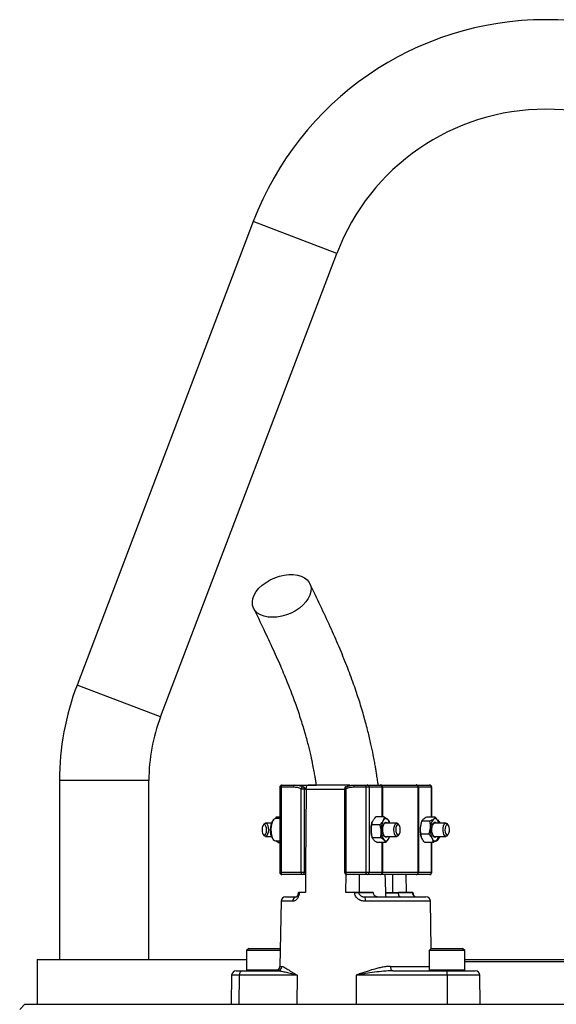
# Model space of a CAD drawing. Header units: millimetres. Extents: x 1367 to 2597, y 319 to 3508.
# Tile 6 of 7: x 1746 to 1986, y 3068 to 3508. Entities that reach past the tile are written whole.
import ezdxf

# ---------------------------------------------------------------- set-up
doc = ezdxf.new("R2010")
doc.units = ezdxf.units.MM

msp = doc.modelspace()

# ---------------------------------------------------------------- linework, layer by layer
at = {"color": 7, "linetype": 'Continuous', "lineweight": 25}
for p, q in [((1850.94, 3417.77), (1772.13, 3210.66)), ((1809.52, 3196.43), (1888.32, 3403.55)), ((1764.29, 3167.98), (1764.29, 3087.98)), ((1804.29, 3087.98), (1804.29, 3167.98)), ((1862.81, 3164.98), (1862.81, 3126.98)), ((1863.38, 3164.98), (1863.38, 3126.98)), ((1868.87, 3164.98), (1863.38, 3164.98)), ((1863.81, 3165.98), (1869.29, 3165.98)), ((1869.29, 3165.98), (1879.04, 3165.98)), ((1872.45, 3126.98), (1872.45, 3164.28)), ((1872.45, 3164.28), (1873.78, 3164.28)), ((1873.3, 3165.18), (1873.26, 3165.2)), ((1873.26, 3165.2), (1874.67, 3164.38)), ((1873.78, 3164.28), (1873.78, 3126.98)), ((1874.64, 3164.02), (1874.64, 3163.81)), ((1893.7, 3165.98), (1875.52, 3165.98)), ((1891.81, 3164.28), (1891.81, 3126.98)), ((1892.39, 3164.28), (1892.39, 3126.98)), ((1901.45, 3164.98), (1895.97, 3164.98)), ((1896.39, 3165.98), (1901.87, 3165.98)), ((1902.78, 3164.98), (1901.45, 3164.98)), ((1901.45, 3126.98), (1901.45, 3164.98)), ((1901.87, 3165.98), (1907.72, 3165.98)), ((1902.78, 3164.98), (1902.78, 3126.98)), ((1908.63, 3164.98), (1902.78, 3164.98)), ((1907.72, 3165.98), (1908.07, 3165.98)), ((1908.07, 3165.98), (1923.74, 3165.98)), ((1908.8, 3164.98), (1908.63, 3164.98)), ((1924.73, 3164.98), (1908.8, 3164.98)), ((1923.74, 3165.98), (1923.91, 3165.98)), ((1923.91, 3165.98), (1929.76, 3165.98)), ((1924.73, 3126.98), (1924.73, 3164.98)), ((1924.82, 3164.98), (1924.73, 3164.98)), ((1924.82, 3164.98), (1924.82, 3126.98)), ((1930.67, 3164.98), (1924.82, 3164.98)), ((1930.76, 3151.65), (1930.76, 3164.98)), ((1859.98, 3150.41), (1859.55, 3149.87)), ((1861.4, 3151.7), (1860.83, 3150.96)), ((1862.81, 3150.98), (1860.96, 3150.98)), ((1861.4, 3151.7), (1861.88, 3150.98)), ((1861.4, 3151.7), (1862.81, 3151.7)), ((1909.53, 3151.7), (1905.81, 3151.7)), ((1932.29, 3151.65), (1928.57, 3151.65)), ((1934.02, 3149.87), (1933.59, 3150.41)), ((1855.85, 3148.64), (1855.42, 3148.09)), ((1859.06, 3148.98), (1856.45, 3148.98)), ((1907.6, 3148.16), (1903.88, 3148.16)), ((1904.08, 3149.08), (1904.03, 3148.93)), ((1915.15, 3148.98), (1910.06, 3148.98)), ((1911.96, 3148.98), (1911.84, 3149.38)), ((1916.18, 3148.09), (1915.74, 3148.64)), ((1926.11, 3149.26), (1926.01, 3148.93)), ((1929.99, 3149.75), (1926.27, 3149.75)), ((1937.13, 3148.98), (1932.04, 3148.98)), ((1933.83, 3149.01), (1933.62, 3149.77)), ((1933.93, 3148.98), (1933.92, 3149.04)), ((1938.15, 3148.09), (1937.72, 3148.64)), ((1855.42, 3143.87), (1855.85, 3143.33)), ((1856.45, 3142.98), (1859.06, 3142.98)), ((1859.55, 3142.09), (1859.98, 3141.56)), ((1904.03, 3143.03), (1904.17, 3142.59)), ((1907.94, 3142.44), (1904.21, 3142.44)), ((1910.06, 3142.98), (1915.15, 3142.98)), ((1911.93, 3142.89), (1911.96, 3142.98)), ((1915.74, 3143.33), (1916.18, 3143.87)), ((1929.54, 3144.08), (1925.81, 3144.08)), ((1926.01, 3143.03), (1926.04, 3142.93)), ((1932.04, 3142.98), (1937.13, 3142.98)), ((1933.59, 3141.56), (1934.02, 3142.09)), ((1933.8, 3142.71), (1933.69, 3142.21)), ((1933.85, 3142.7), (1933.93, 3142.98)), ((1937.72, 3143.33), (1938.15, 3143.87)), ((1860.96, 3140.98), (1862.81, 3140.98)), ((1862.06, 3140.26), (1861.05, 3140.98)), ((1862.06, 3140.26), (1862.29, 3140.98)), ((1862.06, 3140.26), (1862.81, 3140.26)), ((1910.19, 3140.26), (1906.47, 3140.26)), ((1931.39, 3140.31), (1927.66, 3140.31)), ((1930.76, 3126.98), (1930.76, 3140.31)), ((1863.38, 3126.98), (1872.45, 3126.98)), ((1872.87, 3125.98), (1863.81, 3125.98)), ((1872.45, 3126.98), (1873.78, 3126.98)), ((1874.34, 3125.98), (1872.87, 3125.98)), ((1873.78, 3126.98), (1874.35, 3126.98)), ((1874.35, 3126.98), (1874.28, 3117.98)), ((1892.39, 3126.98), (1901.45, 3126.98)), ((1892.41, 3117.98), (1892.47, 3126.05)), ((1901.87, 3125.98), (1892.81, 3125.98)), ((1901.45, 3126.98), (1902.78, 3126.98)), ((1907.72, 3125.98), (1901.87, 3125.98)), ((1902.78, 3126.98), (1908.63, 3126.98)), ((1908.07, 3125.98), (1907.72, 3125.98)), ((1923.74, 3125.98), (1908.07, 3125.98)), ((1908.63, 3126.98), (1908.8, 3126.98)), ((1908.8, 3126.98), (1924.73, 3126.98)), ((1919.23, 3125.98), (1919.29, 3117.98)), ((1923.91, 3125.98), (1923.74, 3125.98)), ((1929.76, 3125.98), (1923.91, 3125.98)), ((1924.73, 3126.98), (1924.82, 3126.98)), ((1924.82, 3126.98), (1930.67, 3126.98)), ((1865.38, 3115.98), (1870.32, 3115.98)), ((1869.39, 3116.11), (1869.39, 3115.98)), ((1871.07, 3117.98), (1871.07, 3117.95)), ((1871.56, 3117.98), (1871.26, 3117.98)), ((1871.56, 3117.98), (1871.55, 3117.95)), ((1874.28, 3117.98), (1871.56, 3117.98)), ((1896.31, 3117.98), (1892.41, 3117.98)), ((1896.31, 3117.95), (1896.31, 3117.98)), ((1898.15, 3117.98), (1898.15, 3117.95)), ((1904.54, 3117.98), (1898.15, 3117.98)), ((1898.15, 3117.95), (1904.55, 3117.95)), ((1900.84, 3115.98), (1928.19, 3115.98)), ((1904.54, 3117.98), (1904.55, 3117.95)), ((1915.92, 3117.61), (1910.28, 3117.61)), ((1913.19, 3117.98), (1915.92, 3117.98)), ((1915.31, 3116.11), (1915.31, 3115.98)), ((1915.92, 3117.95), (1915.92, 3117.98)), ((1922.32, 3117.98), (1915.92, 3117.98)), ((1915.92, 3117.95), (1922.32, 3117.95)), ((1919.15, 3116.11), (1919.15, 3115.98)), ((1920.26, 3116.11), (1920.26, 3115.98)), ((1922.27, 3115.98), (1922.27, 3116.11)), ((1922.3, 3115.98), (1922.3, 3116.11)), ((1922.32, 3117.95), (1922.32, 3117.98)), ((1922.5, 3117.95), (1922.5, 3117.98)), ((1922.77, 3116.11), (1922.77, 3115.98)), ((1924.52, 3115.98), (1924.52, 3116.11)), ((1925.35, 3115.98), (1925.35, 3116.11)), ((1863.38, 3114.02), (1862.87, 3084.95)), ((1930.56, 3092.97), (1930.19, 3114.02)), ((1849, 3092.98), (1848, 3091.98)), ((1848, 3091.98), (1848, 3083.38)), ((1862.99, 3091.98), (1848, 3091.98)), ((1849, 3092.98), (1863, 3092.98)), ((1863.01, 3092.97), (1863, 3092.98)), ((1930.57, 3092.98), (1929.57, 3091.98)), ((1929.57, 3091.98), (1929.57, 3083.38)), ((1945.57, 3091.98), (1929.57, 3091.98)), ((1930.57, 3092.98), (1944.57, 3092.98)), ((1945.57, 3091.98), (1944.57, 3092.98)), ((1945.57, 3083.38), (1945.57, 3091.98)), ((1754.29, 3087.98), (1754.29, 3067.98)), ((1754.29, 3087.98), (1848, 3087.98)), ((1945.57, 3087.98), (1981.79, 3087.98)), ((1981.79, 3086.98), (1945.57, 3086.98)), ((1981.79, 3087.98), (2022.53, 3087.98)), ((2022.53, 3086.98), (1981.79, 3086.98)), ((1841.3, 3081.02), (1841.07, 3067.98)), ((1843.3, 3082.98), (1846.22, 3082.98)), ((1844.68, 3081.02), (1844.5, 3067.98)), ((1870.61, 3081.02), (1844.68, 3081.02)), ((1846.22, 3082.98), (1861.73, 3082.98)), ((1870.61, 3081.02), (1870.44, 3067.98)), ((1897, 3081.02), (1897.01, 3067.98)), ((1937.66, 3081.02), (1897, 3081.02)), ((1913.33, 3082.98), (1937.65, 3082.98)), ((1937.65, 3082.98), (1950.27, 3082.98)), ((1937.66, 3081.02), (1937.67, 3067.98)), ((1952.5, 3067.98), (1952.27, 3081.02)), ((1746.49, 3065.68), (1748.79, 3067.98))]:
    msp.add_line(p, q, dxfattribs=at)
at = {"color": 1, "linetype": 'Continuous', "lineweight": 25}
for p, q in [((1888.32, 3403.55), (1850.94, 3417.77)), ((1809.52, 3196.43), (1772.13, 3210.66)), ((1804.29, 3167.98), (1764.29, 3167.98)), ((1863.38, 3164.98), (1862.81, 3164.98)), ((1891.81, 3164.02), (1874.64, 3164.02)), ((1891.81, 3164.28), (1892.39, 3164.28)), ((1908.63, 3151.7), (1908.63, 3164.98)), ((1908.8, 3164.98), (1908.8, 3151.7)), ((1930.67, 3151.65), (1930.67, 3164.98)), ((1930.76, 3164.98), (1930.67, 3164.98)), ((1908.63, 3126.98), (1908.63, 3140.26)), ((1908.8, 3140.26), (1908.8, 3126.98)), ((1930.67, 3126.98), (1930.67, 3140.31)), ((1862.81, 3126.98), (1863.38, 3126.98)), ((1891.81, 3126.98), (1892.39, 3126.98)), ((1930.67, 3126.98), (1930.76, 3126.98)), ((1910.36, 3117.95), (1915.92, 3117.95)), ((1868.64, 3114.02), (1863.38, 3114.02)), ((1930.19, 3114.02), (1901.1, 3114.02)), ((1862.87, 3084.95), (1863.68, 3084.95)), ((1912.41, 3084.95), (1929.57, 3084.95)), ((1844.68, 3081.02), (1841.3, 3081.02)), ((1848, 3083.38), (1862.07, 3083.38)), ((1929.57, 3083.38), (1945.57, 3083.38)), ((1952.27, 3081.02), (1937.66, 3081.02))]:
    msp.add_line(p, q, dxfattribs=at)
at = {"color": 7, "linetype": 'Continuous', "lineweight": 25, "flags": 128}
for points in [[(1859.52, 3240.93), (1857.57, 3241.05), (1855.79, 3241.42), (1854.21, 3242.02), (1852.87, 3242.84), (1851.81, 3243.87), (1851.07, 3245.06), (1850.64, 3246.39), (1850.56, 3247.83), (1850.82, 3249.34), (1851.41, 3250.88), (1852.32, 3252.41), (1853.52, 3253.89), (1854.99, 3255.28), (1856.68, 3256.55), (1858.55, 3257.66), (1860.56, 3258.58), (1862.65, 3259.3), (1864.76, 3259.79), (1866.85, 3260.03), (1868.85, 3260.03), (1870.72, 3259.79), (1872.41, 3259.3), (1873.88, 3258.58), (1875.08, 3257.66), (1875.98, 3256.55), (1876.57, 3255.28), (1876.82, 3253.89), (1876.74, 3252.41), (1876.31, 3250.88), (1875.56, 3249.34), (1874.5, 3247.83), (1873.16, 3246.39), (1871.58, 3245.06), (1869.79, 3243.87), (1867.84, 3242.84), (1865.79, 3242.02), (1863.68, 3241.42), (1861.57, 3241.05), (1859.52, 3240.93)], [(1863.81, 3165.98), (1863.72, 3165.96), (1863.65, 3165.91), (1863.57, 3165.81), (1863.51, 3165.69), (1863.46, 3165.54), (1863.42, 3165.36), (1863.39, 3165.18), (1863.38, 3164.98)], [(1869.29, 3165.98), (1869.21, 3165.96), (1869.13, 3165.91), (1869.05, 3165.81), (1868.99, 3165.69), (1868.94, 3165.54), (1868.9, 3165.36), (1868.88, 3165.18), (1868.87, 3164.98)], [(1872.45, 3164.28), (1872.53, 3164.49), (1872.62, 3164.68), (1872.73, 3164.86), (1872.84, 3165), (1872.96, 3165.12), (1873.07, 3165.19), (1873.17, 3165.22), (1873.26, 3165.2)], [(1874.64, 3163.81), (1874.37, 3129.6), (1874.35, 3126.98)], [(1892.58, 3165.2), (1892.48, 3165.22), (1892.43, 3165.21)], [(1895.97, 3164.98), (1895.97, 3165.18), (1896, 3165.36), (1896.04, 3165.54), (1896.09, 3165.69), (1896.15, 3165.81), (1896.23, 3165.91), (1896.31, 3165.96), (1896.39, 3165.98)], [(1901.45, 3164.98), (1901.46, 3165.18), (1901.48, 3165.36), (1901.52, 3165.54), (1901.57, 3165.69), (1901.64, 3165.81), (1901.71, 3165.91), (1901.79, 3165.96), (1901.87, 3165.98)], [(1860.96, 3150.98), (1860.62, 3150.91), (1860.07, 3150.51), (1859.58, 3149.77), (1859.2, 3148.75), (1858.95, 3147.52), (1858.85, 3146.18)], [(1911.07, 3150.61), (1910.8, 3150.82), (1910.53, 3150.94), (1910.26, 3150.98), (1909.98, 3150.94), (1909.71, 3150.8), (1909.45, 3150.59), (1909.2, 3150.3), (1908.97, 3149.93)], [(1933.62, 3149.77), (1933.4, 3150.16), (1933.16, 3150.49), (1932.91, 3150.73), (1932.64, 3150.89), (1932.36, 3150.97), (1932.09, 3150.97), (1931.81, 3150.88), (1931.55, 3150.7)], [(1854.88, 3146.08), (1854.94, 3145.16), (1855.15, 3144.36), (1855.47, 3143.82), (1855.85, 3143.6), (1856.24, 3143.74), (1856.57, 3144.23), (1856.81, 3144.98), (1856.9, 3145.89), (1856.84, 3146.81), (1856.63, 3147.6), (1856.31, 3148.15), (1855.93, 3148.37), (1855.54, 3148.22), (1855.21, 3147.74), (1854.97, 3146.98), (1854.88, 3146.08)], [(1855.85, 3148.64), (1855.86, 3148.64), (1856.27, 3148.95), (1856.71, 3148.91), (1857.12, 3148.52), (1857.45, 3147.82), (1857.65, 3146.9), (1857.71, 3145.86), (1857.62, 3144.85), (1857.38, 3143.96), (1857.04, 3143.33), (1856.62, 3143.01), (1856.18, 3143.05), (1855.85, 3143.33)], [(1858.85, 3146.18), (1858.91, 3144.82), (1859.12, 3143.56), (1859.46, 3142.47), (1859.92, 3141.64), (1860.45, 3141.13), (1860.96, 3140.98)], [(1908.85, 3145.52), (1908.86, 3146.64), (1909.03, 3147.69), (1909.33, 3148.55), (1909.73, 3149.13), (1910.19, 3149.37), (1910.66, 3149.25), (1910.94, 3148.98)], [(1913.88, 3146.1), (1913.98, 3147.12), (1914.21, 3148), (1914.56, 3148.64), (1914.98, 3148.95), (1915.42, 3148.91), (1915.74, 3148.64)], [(1915.74, 3143.33), (1915.74, 3143.33), (1915.32, 3143.01), (1914.88, 3143.05), (1914.47, 3143.45), (1914.15, 3144.15), (1913.94, 3145.07), (1913.88, 3146.1)], [(1914.7, 3146.08), (1914.76, 3145.16), (1914.96, 3144.36), (1915.28, 3143.82), (1915.67, 3143.6), (1916.05, 3143.74), (1916.39, 3144.23), (1916.62, 3144.98), (1916.71, 3145.89), (1916.65, 3146.81), (1916.45, 3147.6), (1916.13, 3148.15), (1915.75, 3148.37), (1915.36, 3148.22), (1915.02, 3147.74), (1914.79, 3146.98), (1914.7, 3146.08)], [(1932.92, 3142.98), (1932.72, 3142.78), (1932.25, 3142.59), (1931.79, 3142.76), (1931.37, 3143.29), (1931.05, 3144.11), (1930.85, 3145.13), (1930.81, 3146.24), (1930.93, 3147.33), (1931.18, 3148.27), (1931.55, 3148.96), (1932, 3149.33), (1932.47, 3149.34), (1932.92, 3148.98)], [(1933.95, 3148.93), (1933.82, 3149.31), (1933.62, 3149.77)], [(1934.02, 3149.87), (1934.22, 3149.58), (1934.51, 3148.98)], [(1935.86, 3145.68), (1935.9, 3146.72), (1936.08, 3147.67), (1936.38, 3148.41), (1936.78, 3148.87), (1937.22, 3148.97), (1937.64, 3148.72), (1937.72, 3148.64)], [(1936.68, 3145.74), (1936.79, 3144.85), (1937.05, 3144.13), (1937.39, 3143.7), (1937.78, 3143.61), (1938.16, 3143.88), (1938.46, 3144.48), (1938.65, 3145.3), (1938.69, 3146.23), (1938.57, 3147.12), (1938.32, 3147.83), (1937.97, 3148.27), (1937.58, 3148.36), (1937.2, 3148.08), (1936.9, 3147.49), (1936.72, 3146.67), (1936.68, 3145.74)], [(1910.94, 3142.98), (1910.58, 3142.67), (1910.11, 3142.61), (1909.65, 3142.91), (1909.27, 3143.55), (1908.99, 3144.45), (1908.85, 3145.52)], [(1909.47, 3141.35), (1909.73, 3141.15), (1910, 3141.02), (1910.28, 3140.98), (1910.55, 3141.03), (1910.83, 3141.16), (1911.09, 3141.37), (1911.33, 3141.67), (1911.56, 3142.03)], [(1930.87, 3142.19), (1931.09, 3141.8), (1931.33, 3141.48), (1931.58, 3141.23), (1931.85, 3141.07), (1932.13, 3140.99), (1932.4, 3141), (1932.68, 3141.09), (1932.94, 3141.26)], [(1932.61, 3140.98), (1932.96, 3141.05), (1933.51, 3141.47), (1933.99, 3142.21), (1934.3, 3142.98)], [(1937.72, 3143.33), (1937.47, 3143.1), (1937.03, 3142.99), (1936.61, 3143.24), (1936.24, 3143.83), (1935.98, 3144.67), (1935.86, 3145.68)], [(1863.38, 3126.98), (1863.39, 3126.79), (1863.42, 3126.6), (1863.46, 3126.43), (1863.51, 3126.28), (1863.57, 3126.15), (1863.65, 3126.06), (1863.72, 3126), (1863.81, 3125.98)], [(1872.87, 3125.98), (1872.79, 3126), (1872.71, 3126.06), (1872.64, 3126.15), (1872.57, 3126.28), (1872.52, 3126.43), (1872.48, 3126.6), (1872.46, 3126.79), (1872.45, 3126.98)], [(1892.81, 3125.98), (1892.73, 3126), (1892.65, 3126.06), (1892.57, 3126.15), (1892.51, 3126.28), (1892.46, 3126.43), (1892.42, 3126.6), (1892.39, 3126.79), (1892.39, 3126.98)], [(1898.51, 3117.98), (1898.47, 3122.75), (1898.44, 3125.98)], [(1901.87, 3125.98), (1901.79, 3126), (1901.71, 3126.06), (1901.64, 3126.15), (1901.57, 3126.28), (1901.52, 3126.43), (1901.48, 3126.6), (1901.46, 3126.79), (1901.45, 3126.98)], [(1913.25, 3125.98), (1913.23, 3122.75), (1913.19, 3117.98)], [(1913.33, 3082.98), (1913.15, 3083.02), (1912.98, 3083.13), (1912.82, 3083.31), (1912.68, 3083.56), (1912.57, 3083.85), (1912.48, 3084.19), (1912.43, 3084.56), (1912.41, 3084.95)]]:
    msp.add_lwpolyline(points, dxfattribs=at)
at = {"color": 1, "linetype": 'Continuous', "lineweight": 25, "flags": 128}
for points in [[(1892.43, 3165.21), (1892.4, 3165.19), (1892.34, 3165.12), (1892.3, 3165), (1892.28, 3164.86), (1892.29, 3164.68), (1892.33, 3164.49), (1892.39, 3164.28)], [(1871.07, 3117.95), (1871.07, 3117.95), (1871.09, 3117.95), (1871.15, 3117.95), (1871.25, 3117.95), (1871.38, 3117.95), (1871.55, 3117.95)]]:
    msp.add_lwpolyline(points, dxfattribs=at)
at = {"color": 7, "linetype": 'Continuous', "lineweight": 25}
for centre, radius, start, end in [((1981.79, 3367.98), 140, 20.8321, 159.1679), ((1981.79, 3367.98), 100, 20.8321, 159.1679), ((1884.29, 3167.98), 120, 159.1679, 180), ((1884.29, 3167.98), 80, 159.1679, 180), ((1863.81, 3164.98), 1, 90, 180), ((1872.87, 3164.28), 1, 64.3345, 67.9451), ((1892.81, 3164.28), 1, 112.0549, 180), ((1901.82, 3165.03), 0.957, 357.3247, 87.0479), ((1907.67, 3165.03), 0.957, 357.3247, 87.0479), ((1907.91, 3165.1), 0.898, 352.6197, 79.9172), ((1923.74, 3164.99), 0.996, 359.7741, 89.7723), ((1923.87, 3165.03), 0.957, 357.3247, 87.0479), ((1929.76, 3164.98), 1, 0, 90), ((1929.72, 3165.03), 0.957, 357.3247, 87.0479), ((1908.02, 3147.88), 4.1, 14.8909, 41.873), ((1935.97, 3146.95), 5.8, 139.6619, 180.346), ((1930.2, 3147.84), 4.26, 15.6036, 37.1113), ((1865.33, 3145.65), 6.79, 175.7411, 211.6503), ((1864.92, 3146.45), 6.36, 147.4686, 182.6854), ((1914.14, 3146.02), 10.52, 163.9279, 183.8963), ((1917.31, 3146.11), 9.17, 155.3697, 185.0628), ((1910.51, 3147.59), 1.47, 107.9816, 169.1776), ((1936.28, 3145.97), 10.68, 174.933, 195.9486), ((1934.96, 3146.25), 9.35, 163.3235, 175.919), ((1939.72, 3145.91), 9.61, 174.0264, 202.7831), ((1932.49, 3147.59), 1.47, 107.9809, 169.1743), ((1913.29, 3145.78), 9.66, 182.8275, 196.5207), ((1914.53, 3145.2), 6.35, 179.0491, 217.2551), ((1910.51, 3144.38), 1.47, 190.8224, 252.0184), ((1906.52, 3144.69), 5.7, 332.2291, 343.1384), ((1932.49, 3144.38), 1.47, 190.8257, 252.0191), ((1930.18, 3144.01), 3.9, 315.1638, 345.4967), ((1931.21, 3144.22), 3.52, 322.7544, 339.3893), ((1863.81, 3126.98), 1, 180, 270), ((1872.82, 3126.94), 0.957, 272.9521, 2.6753), ((1892.81, 3126.98), 1, 180, 270), ((1901.82, 3126.94), 0.957, 272.9521, 2.6753), ((1907.67, 3126.94), 0.957, 272.9521, 2.6753), ((1907.91, 3126.87), 0.898, 280.0828, 7.3803), ((1923.74, 3126.98), 0.996, 270.2277, 0.2259), ((1923.87, 3126.94), 0.957, 272.9521, 2.6753), ((1929.76, 3126.98), 1, 270, 0), ((1929.72, 3126.94), 0.957, 272.9521, 2.6753), ((1865.38, 3113.98), 2, 90, 179), ((1870.49, 3114.13), 1.86, 95.1923, 183.5831), ((1897.23, 3057.18), 60.77, 89.1323, 90.8677), ((1897.12, 3114.49), 4, 353.1599, 21.8134), ((1928.19, 3113.98), 2, 1, 90), ((1860.87, 3084.98), 2, 270, 359), ((1861.71, 3084.96), 1.98, 270.6876, 359.7031), ((1843.3, 3080.98), 2, 90, 179), ((1846.48, 3081.19), 1.81, 98.2078, 185.6181), ((1848.4, 3083.38), 0.4, 180, 270), ((1929.97, 3083.38), 0.4, 180, 270), ((1861.93, 3081.5), 75.74, 359.6326, 1.1193), ((1945.17, 3083.38), 0.4, 270, 0), ((1950.27, 3080.98), 2, 1, 90)]:
    msp.add_arc(centre, radius, start, end, dxfattribs=at)
at = {"color": 1, "linetype": 'Continuous', "lineweight": 25}
for centre, radius, start, end in [((1872.89, 3164.39), 0.891, 352.8679, 62.5299), ((1922.21, 3124.09), 6.15, 271.0206, 272.7648)]:
    msp.add_arc(centre, radius, start, end, dxfattribs=at)
at = {"color": 7, "linetype": 'Continuous', "lineweight": 25}
for points, knots in [([(1906.85, 3165.98), (1906.76, 3166.64), (1906.56, 3168.17), (1906.24, 3170.31), (1905.9, 3172.4), (1905.57, 3174.41), (1905.14, 3176.77), (1904.5, 3180.13), (1903.55, 3184.59), (1902.21, 3190.23), (1900.5, 3196.66), (1898.36, 3203.75), (1895.78, 3211.4), (1892.75, 3219.5), (1889.24, 3228.02), (1885.3, 3236.95), (1880.94, 3246.32), (1877.87, 3252.7), (1876.28, 3256)], [0, 0, 0, 0, 0.017755, 0.041783, 0.058729, 0.075491, 0.09752, 0.124827, 0.170585, 0.226164, 0.291445, 0.36609, 0.449746, 0.542337, 0.643751, 0.753769, 0.872422, 1, 1, 1, 1]), ([(1851.1, 3244.99), (1852.63, 3241.82), (1855.56, 3235.73), (1859.74, 3226.82), (1863.48, 3218.42), (1866.76, 3210.52), (1869.57, 3203.1), (1871.92, 3196.21), (1873.85, 3189.9), (1875.39, 3184.24), (1876.58, 3179.3), (1877.44, 3175.31), (1878.03, 3172.24), (1878.44, 3170.01), (1878.78, 3168), (1878.98, 3166.7), (1879.09, 3165.98)], [0, 0, 0, 0, 0.138946, 0.26716, 0.384437, 0.490768, 0.586223, 0.671038, 0.74551, 0.809825, 0.864116, 0.908507, 0.938001, 0.960706, 0.978052, 1, 1, 1, 1]), ([(1872.45, 3164.28), (1871.87, 3164.51), (1871.28, 3164.69), (1870.09, 3164.92), (1869.48, 3164.98), (1868.87, 3164.98)], [0, 0, 0, 0, 0.5, 0.5, 1, 1, 1, 1]), ([(1869.29, 3165.98), (1869.97, 3165.98), (1870.64, 3165.92), (1871.97, 3165.65), (1872.62, 3165.46), (1873.26, 3165.2)], [0, 0, 0, 0, 0.5, 0.5, 1, 1, 1, 1]), ([(1874.64, 3164.02), (1874.64, 3164.15), (1874.65, 3164.29), (1874.67, 3164.55), (1874.69, 3164.67), (1874.76, 3165.04), (1874.83, 3165.26), (1874.96, 3165.53), (1875.01, 3165.61), (1875.11, 3165.75), (1875.16, 3165.8), (1875.32, 3165.94), (1875.43, 3165.99), (1875.55, 3165.98)], [0, 0, 0, 0, 0.125, 0.125, 0.25, 0.25, 0.5, 0.5, 0.625, 0.625, 0.75, 0.75, 1, 1, 1, 1]), ([(1895.97, 3164.98), (1895.35, 3164.98), (1894.74, 3164.92), (1893.55, 3164.69), (1892.96, 3164.52), (1892.39, 3164.28)], [0, 0, 0, 0, 0.5, 0.5, 1, 1, 1, 1]), ([(1892.58, 3165.2), (1893.19, 3165.46), (1893.82, 3165.66), (1895.09, 3165.92), (1895.73, 3165.98), (1896.39, 3165.98)], [0, 0, 0, 0, 0.5, 0.5, 1, 1, 1, 1]), ([(1893.67, 3165.98), (1893.61, 3165.97), (1893.44, 3165.95), (1893.2, 3165.76), (1893.08, 3165.47), (1893.02, 3165.35)], [0, 0, 0, 0, 0.266292, 0.706254, 1, 1, 1, 1]), ([(1894.3, 3165.73), (1894.17, 3165.83), (1893.96, 3165.97), (1893.75, 3165.98), (1893.67, 3165.98)], [0, 0, 0, 0, 0.636288, 1, 1, 1, 1]), ([(1904.44, 3149.93), (1904.52, 3150.08), (1904.61, 3150.23), (1904.81, 3150.53), (1904.92, 3150.68), (1905.27, 3151.12), (1905.53, 3151.41), (1905.81, 3151.7)], [0, 0, 0, 0, 0.25, 0.25, 0.5, 0.5, 1, 1, 1, 1]), ([(1911.07, 3150.61), (1911.16, 3150.52), (1911.25, 3150.43), (1911.4, 3150.24), (1911.47, 3150.15), (1911.65, 3149.88), (1911.73, 3149.7), (1911.79, 3149.52)], [0, 0, 0, 0, 0.25, 0.25, 0.5, 0.5, 1, 1, 1, 1]), ([(1927.02, 3150.7), (1926.82, 3150.54), (1926.66, 3150.38), (1926.42, 3150.06), (1926.33, 3149.9), (1926.27, 3149.75)], [0, 0, 0, 0, 0.5, 0.5, 1, 1, 1, 1]), ([(1928.57, 3151.65), (1928.26, 3151.5), (1927.97, 3151.34), (1927.44, 3151.02), (1927.21, 3150.86), (1927.02, 3150.7)], [0, 0, 0, 0, 0.5, 0.5, 1, 1, 1, 1]), ([(1931.55, 3150.7), (1931.35, 3150.54), (1931.12, 3150.38), (1930.59, 3150.06), (1930.3, 3149.9), (1929.99, 3149.75)], [0, 0, 0, 0, 0.5, 0.5, 1, 1, 1, 1]), ([(1932.29, 3151.65), (1932.23, 3151.5), (1932.14, 3151.34), (1931.9, 3151.02), (1931.74, 3150.86), (1931.55, 3150.7)], [0, 0, 0, 0, 0.5, 0.5, 1, 1, 1, 1]), ([(1933.62, 3149.77), (1933.54, 3149.93), (1933.46, 3150.09), (1933.26, 3150.41), (1933.16, 3150.57), (1932.82, 3151.04), (1932.57, 3151.35), (1932.29, 3151.65)], [0, 0, 0, 0, 0.25, 0.25, 0.5, 0.5, 1, 1, 1, 1]), ([(1903.64, 3145.3), (1903.61, 3145.79), (1903.63, 3146.28), (1903.71, 3147.23), (1903.79, 3147.7), (1903.88, 3148.16)], [0, 0, 0, 0, 0.5, 0.5, 1, 1, 1, 1]), ([(1908.97, 3149.93), (1908.89, 3149.78), (1908.8, 3149.63), (1908.6, 3149.33), (1908.49, 3149.19), (1908.14, 3148.74), (1907.88, 3148.45), (1907.6, 3148.16)], [0, 0, 0, 0, 0.25, 0.25, 0.5, 0.5, 1, 1, 1, 1]), ([(1908.17, 3145.3), (1908.15, 3145.79), (1908.08, 3146.28), (1907.88, 3147.23), (1907.75, 3147.7), (1907.6, 3148.16)], [0, 0, 0, 0, 0.5, 0.5, 1, 1, 1, 1]), ([(1925.64, 3146.91), (1925.62, 3146.67), (1925.61, 3146.43), (1925.61, 3145.95), (1925.61, 3145.71), (1925.66, 3145.01), (1925.73, 3144.54), (1925.81, 3144.08)], [0, 0, 0, 0, 0.25, 0.25, 0.5, 0.5, 1, 1, 1, 1]), ([(1930.17, 3146.91), (1930.19, 3147.15), (1930.2, 3147.4), (1930.2, 3147.87), (1930.19, 3148.11), (1930.14, 3148.82), (1930.08, 3149.29), (1929.99, 3149.75)], [0, 0, 0, 0, 0.25, 0.25, 0.5, 0.5, 1, 1, 1, 1]), ([(1904.21, 3142.44), (1904.06, 3142.91), (1903.93, 3143.39), (1903.74, 3144.34), (1903.67, 3144.82), (1903.64, 3145.3)], [0, 0, 0, 0, 0.5, 0.5, 1, 1, 1, 1]), ([(1907.94, 3142.44), (1908.03, 3142.91), (1908.11, 3143.39), (1908.19, 3144.34), (1908.2, 3144.82), (1908.17, 3145.3)], [0, 0, 0, 0, 0.5, 0.5, 1, 1, 1, 1]), ([(1909.47, 3141.35), (1909.37, 3141.45), (1909.27, 3141.54), (1909.04, 3141.72), (1908.92, 3141.81), (1908.53, 3142.09), (1908.24, 3142.27), (1907.94, 3142.44)], [0, 0, 0, 0, 0.25, 0.25, 0.5, 0.5, 1, 1, 1, 1]), ([(1911.56, 3142.03), (1911.59, 3142.07), (1911.75, 3142.37), (1911.81, 3142.66), (1911.86, 3142.91)], [0, 0, 0, 0, 0.140916, 1, 1, 1, 1]), ([(1926.33, 3142.19), (1926.26, 3142.35), (1926.19, 3142.51), (1926.07, 3142.83), (1926.02, 3142.99), (1925.89, 3143.46), (1925.84, 3143.77), (1925.81, 3144.08)], [0, 0, 0, 0, 0.25, 0.25, 0.5, 0.5, 1, 1, 1, 1]), ([(1930.87, 3142.19), (1930.94, 3142.03), (1931.01, 3141.87), (1931.13, 3141.56), (1931.18, 3141.4), (1931.31, 3140.93), (1931.36, 3140.62), (1931.39, 3140.31)], [0, 0, 0, 0, 0.25, 0.25, 0.5, 0.5, 1, 1, 1, 1]), ([(1933.69, 3142.21), (1933.62, 3142.06), (1933.54, 3141.9), (1933.29, 3141.58), (1933.14, 3141.42), (1932.94, 3141.26)], [0, 0, 0, 0, 0.5, 0.5, 1, 1, 1, 1]), ([(1904.94, 3141.35), (1905.03, 3141.26), (1905.14, 3141.17), (1905.37, 3140.98), (1905.49, 3140.89), (1905.88, 3140.62), (1906.16, 3140.44), (1906.47, 3140.26)], [0, 0, 0, 0, 0.25, 0.25, 0.5, 0.5, 1, 1, 1, 1]), ([(1932.94, 3141.26), (1932.75, 3141.1), (1932.51, 3140.94), (1931.98, 3140.62), (1931.69, 3140.46), (1931.39, 3140.31)], [0, 0, 0, 0, 0.5, 0.5, 1, 1, 1, 1]), ([(1910.33, 3115.98), (1910.25, 3118.59), (1910.14, 3121.93), (1909.99, 3125.26), (1909.95, 3125.98)], [0, 0, 0, 0, 0.782511, 1, 1, 1, 1]), ([(1871.55, 3117.95), (1871.55, 3117.66), (1871.52, 3117.37), (1871.42, 3116.82), (1871.34, 3116.55), (1871.16, 3116.05), (1871.05, 3115.82), (1870.8, 3115.38), (1870.66, 3115.19), (1870.38, 3114.85), (1870.22, 3114.7), (1869.91, 3114.45), (1869.75, 3114.34), (1869.43, 3114.18), (1869.27, 3114.12), (1868.95, 3114.04), (1868.79, 3114.02), (1868.64, 3114.02)], [0, 0, 0, 0, 0.125, 0.125, 0.25, 0.25, 0.375, 0.375, 0.5, 0.5, 0.625, 0.625, 0.75, 0.75, 0.875, 0.875, 1, 1, 1, 1]), ([(1871.06, 3117.95), (1871.05, 3117.8), (1871.04, 3117.42), (1870.88, 3116.86), (1870.64, 3116.36), (1870.39, 3116.05), (1870.23, 3115.97), (1870.26, 3115.98), (1870.27, 3115.98)], [0, 0, 0, 0, 0.121238, 0.294154, 0.477387, 0.680878, 0.915796, 1, 1, 1, 1]), ([(1871.09, 3117.98), (1871.09, 3117.98), (1871.1, 3117.98), (1871.3, 3117.98), (1871.5, 3117.98), (1871.56, 3117.98)], [0, 0, 0, 0, 0.3349208, 0.8077552, 1, 1, 1, 1]), ([(1896.31, 3117.98), (1896.5, 3117.98), (1896.69, 3117.98), (1897.06, 3117.98), (1897.24, 3117.98), (1897.56, 3117.98), (1897.71, 3117.98), (1897.96, 3117.98), (1898.07, 3117.98), (1898.15, 3117.98)], [0, 0, 0, 0, 0.25, 0.25, 0.5, 0.5, 0.75, 0.75, 1, 1, 1, 1]), ([(1901.1, 3114.02), (1900.53, 3114.02), (1899.96, 3114.09), (1899.14, 3114.34), (1898.87, 3114.45), (1898.36, 3114.7), (1898.11, 3114.84), (1897.77, 3115.1), (1897.66, 3115.19), (1897.44, 3115.39), (1897.34, 3115.49), (1897.06, 3115.81), (1896.89, 3116.04), (1896.61, 3116.55), (1896.5, 3116.81), (1896.36, 3117.37), (1896.31, 3117.66), (1896.31, 3117.95)], [0, 0, 0, 0, 0.25, 0.25, 0.375, 0.375, 0.5, 0.5, 0.5625, 0.5625, 0.625, 0.625, 0.75, 0.75, 0.875, 0.875, 1, 1, 1, 1]), ([(1898.15, 3117.95), (1898.15, 3117.78), (1898.18, 3117.62), (1898.28, 3117.32), (1898.35, 3117.17), (1898.53, 3116.91), (1898.64, 3116.79), (1898.87, 3116.58), (1899, 3116.48), (1899.27, 3116.33), (1899.4, 3116.26), (1899.68, 3116.16), (1899.83, 3116.11), (1900.26, 3116.01), (1900.55, 3115.98), (1900.84, 3115.98)], [0, 0, 0, 0, 0.125, 0.125, 0.25, 0.25, 0.375, 0.375, 0.5, 0.5, 0.625, 0.625, 0.75, 0.75, 1, 1, 1, 1]), ([(1904.61, 3117.61), (1904.65, 3117.46), (1904.72, 3117.31), (1904.89, 3117.04), (1904.99, 3116.92), (1905.31, 3116.59), (1905.57, 3116.43), (1906.1, 3116.19), (1906.38, 3116.11), (1906.94, 3116), (1907.21, 3115.98), (1907.49, 3115.98)], [0, 0, 0, 0, 0.125, 0.125, 0.25, 0.25, 0.5, 0.5, 0.75, 0.75, 1, 1, 1, 1]), ([(1916.61, 3115.98), (1916.56, 3115.98), (1916.51, 3116), (1916.4, 3116.11), (1916.34, 3116.18), (1916.23, 3116.37), (1916.2, 3116.44), (1916.13, 3116.6), (1916.1, 3116.7), (1916.03, 3116.92), (1916, 3117.03), (1915.95, 3117.31), (1915.93, 3117.45), (1915.92, 3117.61)], [0, 0, 0, 0, 0.25, 0.25, 0.5, 0.5, 0.625, 0.625, 0.75, 0.75, 0.875, 0.875, 1, 1, 1, 1]), ([(1922.32, 3117.98), (1922.4, 3117.98), (1922.52, 3117.98), (1922.49, 3117.98), (1922.48, 3117.98)], [0, 0, 0, 0, 0.773787, 1, 1, 1, 1]), ([(1923.25, 3115.98), (1923.18, 3115.98), (1923.1, 3116.01), (1922.92, 3116.15), (1922.82, 3116.25), (1922.67, 3116.49), (1922.63, 3116.58), (1922.53, 3116.79), (1922.49, 3116.91), (1922.41, 3117.17), (1922.38, 3117.32), (1922.33, 3117.62), (1922.32, 3117.78), (1922.32, 3117.95)], [0, 0, 0, 0, 0.25, 0.25, 0.5, 0.5, 0.625, 0.625, 0.75, 0.75, 0.875, 0.875, 1, 1, 1, 1]), ([(1923.3, 3115.98), (1923.31, 3115.98), (1923.33, 3115.97), (1923.16, 3116.07), (1922.88, 3116.42), (1922.64, 3116.99), (1922.51, 3117.53), (1922.52, 3117.86), (1922.52, 3117.95)], [0, 0, 0, 0, 0.102796, 0.332029, 0.563234, 0.743423, 0.925253, 1, 1, 1, 1]), ([(1863.68, 3084.95), (1863.84, 3084.95), (1864.01, 3084.91), (1864.39, 3084.76), (1864.6, 3084.66), (1865.27, 3084.3), (1865.79, 3083.98), (1866.66, 3083.42), (1866.97, 3083.22), (1867.62, 3082.81), (1867.96, 3082.59), (1868.67, 3082.16), (1869.03, 3081.93), (1869.61, 3081.59), (1869.8, 3081.48), (1870.2, 3081.25), (1870.4, 3081.13), (1870.61, 3081.02)], [0, 0, 0, 0, 0.125, 0.125, 0.25, 0.25, 0.5, 0.5, 0.625, 0.625, 0.75, 0.75, 0.875, 0.875, 0.9375, 0.9375, 1, 1, 1, 1]), ([(1912.41, 3084.95), (1911.79, 3084.95), (1911.17, 3084.91), (1909.91, 3084.76), (1909.28, 3084.67), (1908.02, 3084.42), (1907.38, 3084.28), (1906.09, 3083.96), (1905.44, 3083.79), (1903.5, 3083.23), (1902.21, 3082.81), (1900.27, 3082.16), (1899.62, 3081.93), (1898.64, 3081.59), (1898.31, 3081.48), (1897.82, 3081.31), (1897.66, 3081.25), (1897.33, 3081.13), (1897.17, 3081.07), (1897, 3081.02)], [0, 0, 0, 0, 0.125, 0.125, 0.25, 0.25, 0.375, 0.375, 0.5, 0.5, 0.75, 0.75, 0.875, 0.875, 0.9375, 0.9375, 0.96875, 0.96875, 1, 1, 1, 1]), ([(1861.73, 3082.98), (1862.03, 3082.98), (1862.34, 3082.96), (1862.97, 3082.89), (1863.3, 3082.84), (1864.31, 3082.65), (1865.02, 3082.49), (1866.51, 3082.11), (1867.29, 3081.91), (1868.9, 3081.47), (1869.74, 3081.25), (1870.61, 3081.02)], [0, 0, 0, 0, 0.125, 0.125, 0.25, 0.25, 0.5, 0.5, 0.75, 0.75, 1, 1, 1, 1]), ([(1913.33, 3082.98), (1911.98, 3082.98), (1910.63, 3082.9), (1907.92, 3082.65), (1906.56, 3082.49), (1903.84, 3082.11), (1902.47, 3081.91), (1900.42, 3081.58), (1899.74, 3081.47), (1898.37, 3081.25), (1897.69, 3081.13), (1897, 3081.02)], [0, 0, 0, 0, 0.25, 0.25, 0.5, 0.5, 0.75, 0.75, 0.875, 0.875, 1, 1, 1, 1]), ([(1748.79, 3067.98), (1748.81, 3067.98), (1748.84, 3067.98), (1748.89, 3067.98), (1748.95, 3067.98), (1749.02, 3067.98), (1749.1, 3067.98), (1749.19, 3067.98), (1749.29, 3067.98), (1749.4, 3067.98), (1749.51, 3067.98), (1749.64, 3067.98), (1749.77, 3067.98), (1749.92, 3067.98), (1750.07, 3067.98), (1750.23, 3067.98), (1750.4, 3067.98), (1750.58, 3067.98), (1750.77, 3067.98), (1750.97, 3067.98), (1751.18, 3067.98), (1751.39, 3067.98), (1751.62, 3067.98), (1751.86, 3067.98), (1752.1, 3067.98), (1752.35, 3067.98), (1752.62, 3067.98), (1752.89, 3067.98), (1753.17, 3067.98), (1753.46, 3067.98), (1753.76, 3067.98), (1754.07, 3067.98), (1754.38, 3067.98), (1754.71, 3067.98), (1755.04, 3067.98), (1755.39, 3067.98), (1756.14, 3067.98), (1757.36, 3067.98), (1759.18, 3067.98), (1761.16, 3067.98), (1764.03, 3067.98), (1768.04, 3067.98), (1775.28, 3067.98), (1785.86, 3067.98), (1800.84, 3067.98), (1817.9, 3067.98), (1833.69, 3067.98), (1847.13, 3067.98), (1857.59, 3067.98), (1868.42, 3067.98), (1879.53, 3067.98), (1890.9, 3067.98), (1902.49, 3067.98), (1914.31, 3067.98), (1926.32, 3067.98), (1938.48, 3067.98), (1950.75, 3067.98), (1963.1, 3067.98), (1973.42, 3067.98), (1981.69, 3067.98), (1987.88, 3067.98), (1994.05, 3067.98), (1999.09, 3067.98), (2002.98, 3067.98), (2005.75, 3067.98), (2008.5, 3067.98), (2011.26, 3067.98), (2014, 3067.98), (2016.74, 3067.98), (2019.48, 3067.98), (2022.2, 3067.98), (2024.02, 3067.98), (2024.92, 3067.98)], [0, 0, 0, 0, 0.003572, 0.007142, 0.010709, 0.014275, 0.017839, 0.021401, 0.024962, 0.028521, 0.032079, 0.035636, 0.039193, 0.042748, 0.046303, 0.049858, 0.053412, 0.056966, 0.06052, 0.064075, 0.067629, 0.071185, 0.07474, 0.078297, 0.081855, 0.085413, 0.088973, 0.092534, 0.096097, 0.099662, 0.103228, 0.106796, 0.110367, 0.113939, 0.117515, 0.121092, 0.124673, 0.140283, 0.155884, 0.171487, 0.187107, 0.218476, 0.249841, 0.312138, 0.374594, 0.436978, 0.49955, 0.530806, 0.562088, 0.593462, 0.624833, 0.655948, 0.687107, 0.718341, 0.749584, 0.780883, 0.812104, 0.843332, 0.874654, 0.890267, 0.90586, 0.921444, 0.937029, 0.944046, 0.951055, 0.958058, 0.965056, 0.97205, 0.97904, 0.986028, 0.993014, 1, 1, 1, 1])]:
    msp.add_open_spline(points, degree=3, knots=knots, dxfattribs=at)
for points in [[(1874.64, 3163.81), (1874.35, 3163.98), (1874.07, 3164.14), (1873.78, 3164.28)], [(1909.53, 3151.7), (1909.46, 3151.12), (1909.3, 3150.54), (1908.97, 3149.93)], [(1909.53, 3151.7), (1910.15, 3151.35), (1910.68, 3150.98), (1911.07, 3150.61)], [(1903.88, 3148.16), (1903.95, 3148.74), (1904.11, 3149.33), (1904.44, 3149.93)], [(1926.27, 3149.75), (1925.95, 3148.82), (1925.71, 3147.88), (1925.64, 3146.91)], [(1929.54, 3144.08), (1929.86, 3145), (1930.09, 3145.95), (1930.17, 3146.91)], [(1904.21, 3142.44), (1904.34, 3142.09), (1904.55, 3141.72), (1904.94, 3141.35)], [(1910.19, 3140.26), (1910.76, 3140.84), (1911.23, 3141.43), (1911.56, 3142.03)], [(1927.66, 3140.31), (1927.11, 3140.93), (1926.65, 3141.55), (1926.33, 3142.19)], [(1929.54, 3144.08), (1930.09, 3143.46), (1930.55, 3142.83), (1930.87, 3142.19)], [(1910.19, 3140.26), (1910.07, 3140.62), (1909.85, 3140.98), (1909.47, 3141.35)], [(1904.55, 3117.95), (1904.55, 3117.83), (1904.57, 3117.72), (1904.61, 3117.61)], [(1915.92, 3117.95), (1915.92, 3117.83), (1915.92, 3117.72), (1915.92, 3117.61)]]:
    msp.add_open_spline(points, degree=3, dxfattribs=at)

doc.saveas('drawing.dxf')
